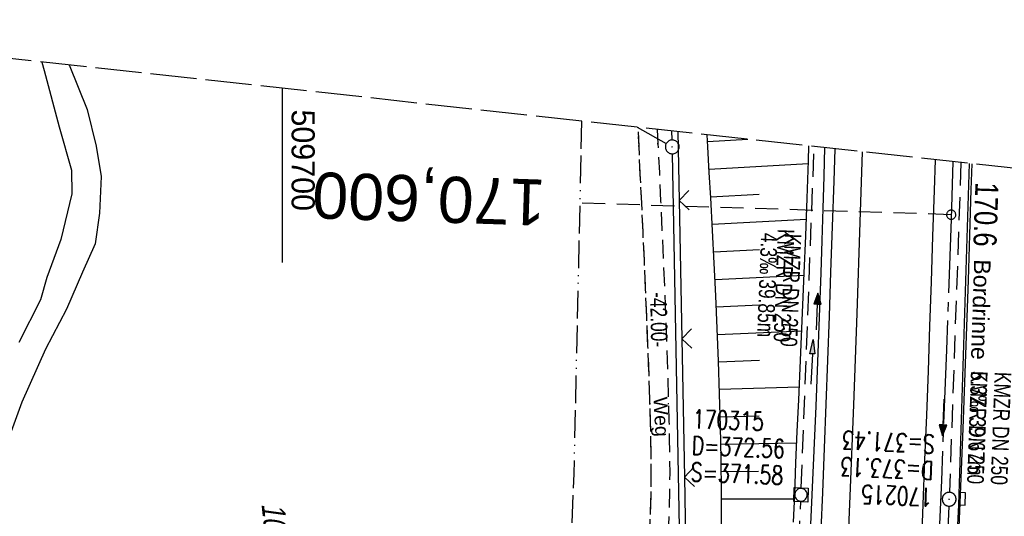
# Model space of a CAD drawing. Extents: x 509531 to 509917, y 454649 to 455599.
# Tile 24 of 26: x 509672 to 509778, y 455546 to 455599. Entities that reach past the tile are written whole.
import ezdxf
from ezdxf.enums import TextEntityAlignment as Align

# ---------------------------------------------------------------- set-up
doc = ezdxf.new("R2010")
doc.units = 0
doc.header["$LTSCALE"] = 10
doc.header["$MEASUREMENT"] = 0
for name, pattern in [('ACAD_ISO13W100', [36, 12, -3, 12, -3, 0, -3, 0, -3]), ('ACHSE', [5.5, 4, -0.5, 0.5, -0.5]), ('AUSGEZOGEN', [0]), ('LT00', [0]), ('LT11', [0.3, 0.2, -0.1]), ('LT14', [0.6, 0.5, -0.1]), ('LT17', [0.15, 0.1, -0.05]), ('STRICHLINIE2', [0.375, 0.25, -0.125])]:
    doc.linetypes.add(name, pattern=pattern)
doc.layers.get('0').update_dxf_attribs({"linetype": 'LT00'})
for name, color, linetype in [('--EK_FBR', 1, 'LT00'), ('--EK_Halt-Pfeil', 4, 'LT00'), ('--EK_Haltung', 7, 'STRICHLINIE2'), ('--EK_Haltung-Text', 140, 'LT00'), ('--EK_Schacht-Text', 5, 'LT00'), ('--EK_ST-93-1', 30, 'LT17'), ('--EL_DFK_AB_L', 21, 'LT00'), ('--EL_DFK_AB_P', 7, 'LT00'), ('--EL_Halt-Pfeil', 4, 'LT00'), ('--EL_Haltung', 182, 'STRICHLINIE2'), ('--EL_Haltung-Text', 182, 'LT00'), ('-AX-093', 35, 'ACHSE'), ('-ST-93-1', 250, 'LT00'), ('ABSTAND', 8, 'LT00'), ('DFK_AB_L', 21, 'LT00'), ('DFK_AB_P', 7, 'LT00'), ('DFK_FLUR_NR', 250, 'LT00'), ('DFK_KATASTER', 250, 'LT00'), ('FELDWEG_TEXT', 250, 'Continuous'), ('GASLTG', 250, 'ACAD_ISO13W100'), ('PFEIL', 140, 'AUSGEZOGEN'), ('RINNE_TEXT', 11, 'Continuous'), ('V115_AFBR_BAB', 250, 'LT00'), ('V115_BOESCH', 250, 'LT00'), ('V115_BOSCHUNG', 250, 'LT00'), ('V115_FELDWEG', 250, 'LT11'), ('V115_GRABEN', 250, 'LT00'), ('V115_H_BORD', 8, 'LT00'), ('V115_KA_MULD', 182, 'LT00'), ('V115_KA_PRUF', 182, 'LT00'), ('V115_LD_MARK', 250, 'LT00'), ('V115_SINKK', 182, 'LT00'), ('V115_ZAUN', 40, 'LT00'), ('V116_AFBR_BAB', 250, 'LT00'), ('V116_BOESCH', 250, 'LT00'), ('V116_BOSCHUNG', 250, 'LT00'), ('V116_FELDWEG', 250, 'LT11'), ('V116_GRABEN', 250, 'LT00'), ('V116_H_BORD', 8, 'LT00'), ('V116_KA_MULD', 182, 'LT00'), ('V116_KA_PRUF', 182, 'LT00'), ('V116_LD_MARK', 250, 'LT00'), ('V116_RASTER', 250, 'LT00'), ('V116_SINKK', 182, 'LT00'), ('V116_ZAUN', 40, 'LT00')]:
    doc.layers.add(name, color=color, linetype=linetype)
doc.layers.add('-BLATT_116-RAND', color=7, linetype='LT14', plot=False)
doc.styles.add('Arial', font='ARIAL.TTF')
doc.styles.add('Beschrift', font='ARIAL.TTF')
doc.styles.add('Haltungsbeschriftung', font='ARIAL.TTF', dxfattribs={"width": 0.75})
doc.styles.add('schachtbeschriftung', font='romans.shx', dxfattribs={"width": 0.75, "height": 2})
doc.styles.get("Standard").update_dxf_attribs({"font": 'ARIAL.TTF'})

# ---------------------------------------------------------------- blocks, each defined once
blk = doc.blocks.new('SYMB0003')
at = {"color": 0, "linetype": 'ByBlock'}
for p, q in [((-0.015712, 0), (0.010166, 0.012015)), ((0, -0.021257), (-0.015712, 0)), ((0.010166, 0.012015), (0, -0.021257))]:
    blk.add_line(p, q, dxfattribs=at)
for points in [[(-0.031395, 0.499013), (-0.093691, 0.491144), (-0.154509, 0.475528), (-0.21289, 0.452414), (-0.267913, 0.422164), (-0.318712, 0.385257), (-0.364484, 0.342274), (-0.404509, 0.293893), (-0.438154, 0.240877), (-0.464888, 0.184062), (-0.484292, 0.124345), (-0.496058, 0.062667), (-0.5, 0)], [(-0.5, 0), (-0.496058, -0.062667), (-0.484292, -0.124345), (-0.464888, -0.184062), (-0.438154, -0.240877), (-0.404509, -0.293893), (-0.364485, -0.342274), (-0.318712, -0.385257), (-0.267914, -0.422164), (-0.21289, -0.452414), (-0.154509, -0.475529), (-0.093691, -0.491144), (-0.031395, -0.499014), (0.031395, -0.499014)], [(0.5, 0), (0.496057, 0.062667), (0.484292, 0.124345), (0.464888, 0.184062), (0.438153, 0.240877), (0.404509, 0.293893), (0.364484, 0.342274), (0.318712, 0.385257), (0.267913, 0.422164), (0.21289, 0.452414), (0.154509, 0.475528), (0.093691, 0.491144), (0.031395, 0.499013), (-0.031395, 0.499013)], [(0.031395, -0.499014), (0.093691, -0.491144), (0.154509, -0.475529), (0.21289, -0.452414), (0.267914, -0.422164), (0.318712, -0.385257), (0.364485, -0.342274), (0.404509, -0.293893), (0.438154, -0.240877), (0.464889, -0.184062), (0.484292, -0.124345), (0.496058, -0.062667), (0.5, 0)]]:
    blk.add_lwpolyline(points, dxfattribs=at)
blk = doc.blocks.new('Pfreil3')
at = {"layer": 'PFEIL'}
blk.add_hatch(color=256, dxfattribs=at).paths.add_polyline_path([(-1.55, 0.27), (-1.55, -0.27), (0, 0)])
for p, q in [((-1.55, 0), (-4.83, 0)), ((-1.55, -0.27), (-1.55, 0.27)), ((-1.55, 0.27), (0, 0)), ((0, 0), (-1.55, -0.27))]:
    blk.add_line(p, q, dxfattribs=at)
blk = doc.blocks.new('SYMB0011')
at = {"color": 0, "linetype": 'ByBlock'}
for p, q in [((0.5, 0), (-0.5, 0)), ((0, 0.5), (0, -0.5))]:
    blk.add_line(p, q, dxfattribs=at)
blk = doc.blocks.new('SYMB1210')
at = {"color": 0, "linetype": 'ByBlock'}
blk.add_line((0.018815, -0.179014), (0.055623, -0.17119), dxfattribs=at)
for points in [[(-0.2, -0.2), (-0.2, 0.2), (0.2, 0.2), (0.2, -0.2), (-0.2, -0.2)], [(0.018815, 0.179014), (-0.018815, 0.179014), (-0.055623, 0.17119), (-0.09, 0.155885), (-0.120444, 0.133766), (-0.145623, 0.105801), (-0.164438, 0.073213), (-0.176067, 0.037424), (-0.18, 0)], [(-0.18, 0), (-0.176067, -0.037424), (-0.164438, -0.073213), (-0.145623, -0.105801), (-0.120444, -0.133766), (-0.09, -0.155885), (-0.055623, -0.17119), (-0.018815, -0.179014), (0.018815, -0.179014)], [(0.18, 0), (0.176067, 0.037424), (0.164438, 0.073213), (0.145623, 0.105801), (0.120444, 0.133766), (0.09, 0.155885), (0.055623, 0.17119), (0.018815, 0.179014)], [(0.055623, -0.17119), (0.09, -0.155885), (0.120444, -0.133766), (0.145623, -0.105801), (0.164438, -0.073213), (0.176067, -0.037424), (0.18, 0)]]:
    blk.add_lwpolyline(points, dxfattribs=at)
blk = doc.blocks.new('SYMB0652')
at = {"color": 0, "linetype": 'ByBlock'}
blk.add_lwpolyline([(-0.15, -0.075), (0.15, -0.075), (0.15, 0.075), (-0.15, 0.075), (-0.15, -0.075)], dxfattribs=at)
blk = doc.blocks.new('SYMB0024')
at = {"color": 0, "linetype": 'ByBlock'}
for p, q in [((-0.5, 0.5), (0, 0)), ((0, 0), (0.5, 0.5))]:
    blk.add_line(p, q, dxfattribs=at)
blk = doc.blocks.new('SYMB0070')
at = {"color": 0, "linetype": 'ByBlock'}
for p, q in [((-0.5, 0), (0.2, 0)), ((0.5, 0), (0.2, 0.1)), ((0.2, 0.1), (0.2, 0)), ((0.468, 0), (0.21, 0.086)), ((0.21, 0.086), (0.21, -0.086)), ((0.21, -0.086), (0.468, 0)), ((0.22, -0.072), (0.437, 0)), ((0.23, -0.058), (0.405, 0)), ((0.24, -0.045), (0.374, 0)), ((0.342, 0), (0.25, 0.031)), ((0.25, 0.031), (0.25, -0.031)), ((0.25, -0.031), (0.342, 0)), ((0.26, -0.017), (0.31, 0)), ((0.27, -0.003), (0.279, 0))]:
    blk.add_line(p, q, dxfattribs=at)
for points in [[(0.2, 0), (0.2, -0.1), (0.5, 0)], [(0.437, 0), (0.22, 0.072), (0.22, -0.072)], [(0.405, 0), (0.23, 0.058), (0.23, -0.058)], [(0.374, 0), (0.24, 0.045), (0.24, -0.045)], [(0.31, 0), (0.26, 0.017), (0.26, -0.017)], [(0.279, 0), (0.27, 0.003), (0.27, -0.003)]]:
    blk.add_lwpolyline(points, dxfattribs=at)
blk = doc.blocks.new('SYMB2')
at = {"color": 0, "linetype": 'ByBlock', "flags": 128}
for points in [[(-0.031395, 0.499013), (-0.093691, 0.491144), (-0.154509, 0.475528), (-0.21289, 0.452414), (-0.267913, 0.422164), (-0.318712, 0.385257), (-0.364484, 0.342274), (-0.404509, 0.293893), (-0.438154, 0.240877), (-0.464888, 0.184062), (-0.484292, 0.124345), (-0.496058, 0.062667), (-0.5, 0)], [(-0.5, 0), (-0.496058, -0.062667), (-0.484292, -0.124345), (-0.464888, -0.184062), (-0.438154, -0.240877), (-0.404509, -0.293893), (-0.364485, -0.342274), (-0.318712, -0.385257), (-0.267914, -0.422164), (-0.21289, -0.452414), (-0.154509, -0.475529), (-0.093691, -0.491144), (-0.031395, -0.499014), (0.031395, -0.499014)], [(0.5, 0), (0.496057, 0.062667), (0.484292, 0.124345), (0.464888, 0.184062), (0.438153, 0.240877), (0.404509, 0.293893), (0.364484, 0.342274), (0.318712, 0.385257), (0.267913, 0.422164), (0.21289, 0.452414), (0.154509, 0.475528), (0.093691, 0.491144), (0.031395, 0.499013), (-0.031395, 0.499013)], [(0.031395, -0.499014), (0.093691, -0.491144), (0.154509, -0.475529), (0.21289, -0.452414), (0.267914, -0.422164), (0.318712, -0.385257), (0.364485, -0.342274), (0.404509, -0.293893), (0.438154, -0.240877), (0.464889, -0.184062), (0.484292, -0.124345), (0.496058, -0.062667), (0.5, 0)]]:
    blk.add_lwpolyline(points, dxfattribs=at)

msp = doc.modelspace()

# ---------------------------------------------------------------- linework, layer by layer
at = {"layer": '--EK_FBR'}
for points in [[(509756.53, 455505.68), (509756.71, 455509.3), (509756.95, 455514.13), (509757.18, 455518.96), (509757.41, 455523.79), (509757.61, 455527.86), (509757.8, 455531.93), (509757.99, 455536.01), (509758.18, 455540.08), (509758.36, 455544.15), (509758.53, 455548.22), (509758.73, 455553), (509758.91, 455557.78), (509759.09, 455562.56), (509759.26, 455567.33), (509759.42, 455572.11), (509759.59, 455577.03), (509759.75, 455581.94), (509759.86, 455585.46)], [(509758.36, 455544.15), (509758.53, 455548.22), (509758.73, 455553), (509758.91, 455557.78), (509759.09, 455562.56), (509759.26, 455567.33), (509759.42, 455572.11), (509759.59, 455577.03), (509759.75, 455581.94), (509759.86, 455585.46)]]:
    msp.add_lwpolyline(points, dxfattribs=at)
at = {"layer": '--EK_FBR', "color": 2}
for points in [[(509770.7, 455584.28), (509770.6, 455580.94), (509770.43, 455576), (509770.27, 455571.05), (509770.1, 455566.23), (509769.93, 455561.4), (509769.75, 455556.58), (509769.56, 455551.75), (509769.37, 455546.92), (509769.17, 455542.07), (509768.96, 455537.21), (509768.74, 455532.35), (509768.52, 455527.49), (509768.29, 455522.63), (509768.01, 455516.6), (509767.71, 455510.56), (509767.41, 455504.53), (509767.1, 455498.5), (509766.66, 455490.37), (509766.21, 455482.24), (509765.74, 455474.11), (509765.25, 455465.87)], [(509770.7, 455584.28), (509770.6, 455580.94), (509770.43, 455576), (509770.27, 455571.05), (509770.1, 455566.23), (509769.93, 455561.4), (509769.75, 455556.58), (509769.56, 455551.75), (509769.37, 455546.92), (509769.17, 455542.07), (509768.96, 455537.21), (509768.74, 455532.35), (509768.52, 455527.49), (509768.29, 455522.63), (509768.01, 455516.6), (509767.71, 455510.56), (509767.52, 455506.83)], [(509774.67, 455583.84), (509774.58, 455581.03), (509774.43, 455576.13), (509774.28, 455571.23), (509774, 455563.18), (509773.7, 455555.13), (509773.39, 455547.08), (509773.13, 455540.97), (509772.87, 455534.86), (509772.59, 455528.75), (509772.31, 455522.64), (509771.93, 455514.65), (509771.54, 455506.66), (509771.13, 455498.67), (509770.69, 455490.45), (509770.24, 455482.23), (509769.77, 455474.01), (509769.29, 455465.83)], [(509774.67, 455583.84), (509774.58, 455581.03), (509774.43, 455576.13), (509774.28, 455571.23), (509774, 455563.18), (509773.7, 455555.13), (509773.39, 455547.08), (509773.13, 455540.97), (509772.87, 455534.86), (509772.59, 455528.75), (509772.31, 455522.64), (509771.93, 455514.65), (509771.57, 455507.26)]]:
    msp.add_lwpolyline(points, dxfattribs=at)
at = {"layer": '--EK_Haltung'}
for p, q in [((509756.2, 455548.71), (509757.6, 455585.71)), ((509773.5, 455583.97), (509772.25, 455548.23)), ((509754.34, 455508.93), (509756.14, 455547.21)), ((509772.19, 455546.74), (509770.4, 455507.81))]:
    msp.add_line(p, q, dxfattribs=at)
at = {"layer": '--EK_ST-93-1', "ltscale": 2.5}
msp.add_line((509772.44, 455578.32), (509732.46, 455579.57), dxfattribs=at)
at = {"layer": '--EL_DFK_AB_L'}
for p, q in [((509742.22, 455586.42), (509742.2, 455587.4)), ((509743.02, 455544.43), (509742.24, 455584.92))]:
    msp.add_line(p, q, dxfattribs=at)
at = {"layer": '--EL_Haltung'}
for p, q in [((509756.2, 455548.71), (509757.6, 455585.71)), ((509773.5, 455583.97), (509772.25, 455548.23)), ((509754.34, 455508.93), (509756.14, 455547.21)), ((509772.19, 455546.74), (509770.4, 455507.81))]:
    msp.add_line(p, q, dxfattribs=at)
at = {"layer": '-AX-093', "ltscale": 0.2}
msp.add_lwpolyline([(509772.62, 455584.07), (509772.42, 455577.83), (509771.93, 455563.68), (509771.38, 455549.52), (509770.78, 455535.37), (509770.14, 455521.23), (509769.45, 455507.08), (509768.71, 455492.94), (509767.93, 455478.8), (509767.1, 455464.66), (509766.23, 455450.53), (509765.32, 455436.39), (509764.37, 455422.26), (509763.38, 455408.14), (509762.36, 455394.01), (509761.3, 455379.89), (509760.2, 455365.77), (509759.07, 455351.65)], dxfattribs=at)
at = {"layer": '-BLATT_116-RAND'}
msp.add_lwpolyline([(509632.05, 455599.46), (509531.37, 454679.95), (509816.66, 454648.72), (509917.34, 455568.22), (509632.05, 455599.46)], dxfattribs=at)
at = {"layer": 'DFK_AB_L'}
for p, q in [((509742.22, 455586.42), (509742.2, 455587.4)), ((509743.02, 455544.43), (509742.24, 455584.92))]:
    msp.add_line(p, q, dxfattribs=at)
at = {"layer": 'DFK_KATASTER'}
for p, q in [((509673.93, 455594.87), (509674.19, 455593.96)), ((509676.92, 455594.55), (509678.87, 455589.71)), ((509674.19, 455593.96), (509675.83, 455587.86)), ((509678.87, 455589.71), (509679.83, 455585.76)), ((509675.83, 455587.86), (509677.15, 455583.16)), ((509738.44, 455587.81), (509741.58, 455586.04)), ((509679.83, 455585.76), (509680.37, 455582.45)), ((509677.15, 455583.16), (509677.19, 455580.6)), ((509680.37, 455582.45), (509680.18, 455578.49)), ((509677.19, 455580.6), (509676, 455575.62)), ((509680.18, 455578.49), (509679.72, 455575.17)), ((509676, 455575.62), (509674.5, 455571.53)), ((509679.72, 455575.17), (509678.36, 455572.09)), ((509678.36, 455572.09), (509676.61, 455568.1)), ((509674.5, 455571.53), (509673.79, 455569.11)), ((509673.79, 455569.11), (509671.44, 455564.46)), ((509676.61, 455568.1), (509674.36, 455563.75)), ((509674.36, 455563.75), (509671.78, 455558)), ((509671.78, 455558), (509670.33, 455554.01))]:
    msp.add_line(p, q, dxfattribs=at)
at = {"layer": 'GASLTG', "ltscale": 0.025, "flags": 128}
msp.add_lwpolyline([(509732.41, 455588.47), (509731.56, 455550.22), (509730.86, 455531.77), (509729.98, 455496.07), (509729.82, 455473.79), (509723.14, 455402.32), (509719.99, 455370.23), (509719.32, 455359.34), (509718.22, 455346.92), (509717.58, 455329.18), (509717.03, 455313.89), (509716.01, 455279.64), (509715.62, 455261.05), (509714.41, 455253.67), (509713.55, 455245.77), (509712.75, 455238.46), (509710.11, 455214.89), (509700.77, 455126.62), (509692.79, 455066.17), (509691.9, 455059.06), (509688.48, 455033.75), (509683.04, 454993.78), (509674.83, 454936.52), (509667.27, 454889.45), (509660.75, 454850.41), (509657.9, 454839.06), (509646.1, 454798.18), (509643.65, 454788.35), (509640.96, 454775.41), (509638.39, 454763.73), (509630.01, 454722.15), (509625.52, 454700.41), (509623.56, 454684.93), (509621.45, 454670.09)], dxfattribs=at)
at = {"layer": 'V115_AFBR_BAB'}
msp.add_lwpolyline([(509756.53, 455505.68), (509756.71, 455509.3), (509756.95, 455514.13), (509757.18, 455518.96), (509757.41, 455523.79), (509757.61, 455527.86), (509757.8, 455531.93), (509757.99, 455536.01), (509758.18, 455540.08), (509758.36, 455544.15), (509758.53, 455548.22), (509758.73, 455553), (509758.91, 455557.78), (509759.09, 455562.56), (509759.26, 455567.33), (509759.42, 455572.11), (509759.59, 455577.03), (509759.75, 455581.94), (509759.86, 455585.46)], dxfattribs=at)
at = {"layer": 'V115_AFBR_BAB', "color": 0}
for points in [[(509770.7, 455584.28), (509770.6, 455580.94), (509770.43, 455576), (509770.27, 455571.05), (509770.1, 455566.23), (509769.93, 455561.4), (509769.75, 455556.58), (509769.56, 455551.75), (509769.37, 455546.92), (509769.17, 455542.07), (509768.96, 455537.21), (509768.74, 455532.35), (509768.52, 455527.49), (509768.29, 455522.63), (509768.01, 455516.6), (509767.71, 455510.56), (509767.52, 455506.83)], [(509774.67, 455583.84), (509774.58, 455581.03), (509774.43, 455576.13), (509774.28, 455571.23), (509774, 455563.18), (509773.7, 455555.13), (509773.39, 455547.08), (509773.13, 455540.97), (509772.87, 455534.86), (509772.59, 455528.75), (509772.31, 455522.64), (509771.93, 455514.65), (509771.57, 455507.26)]]:
    msp.add_lwpolyline(points, dxfattribs=at)
at = {"layer": 'V115_BOESCH'}
msp.add_lwpolyline([(509747.55, 455543.11), (509747.56, 455545.69), (509747.55, 455548.28), (509747.51, 455551.82), (509747.45, 455555.36), (509747.36, 455558.9), (509747.24, 455562.44), (509747.11, 455565.98), (509746.95, 455569.52), (509746.78, 455573.06), (509746.59, 455576.6), (509746.4, 455580.14), (509746.24, 455582.91), (509746.08, 455585.68), (509746, 455586.98)], dxfattribs=at)
at = {"layer": 'V115_BOSCHUNG'}
for p, q in [((509746.22, 455583.24), (509756.96, 455583.88)), ((509746.39, 455580.26), (509751.63, 455580.56)), ((509746.56, 455577.28), (509756.75, 455577.83)), ((509746.72, 455574.29), (509751.67, 455574.55)), ((509746.87, 455571.31), (509756.51, 455571.78)), ((509747, 455568.33), (509751.69, 455568.54)), ((509747.13, 455565.35), (509756.25, 455565.73)), ((509747.24, 455562.38), (509751.68, 455562.54)), ((509747.34, 455559.41), (509755.98, 455559.66)), ((509747.42, 455556.43), (509751.64, 455556.53)), ((509747.49, 455553.46), (509755.72, 455553.61)), ((509747.53, 455550.49), (509751.56, 455550.53)), ((509747.55, 455547.52), (509755.47, 455547.54))]:
    msp.add_line(p, q, dxfattribs=at)
at = {"layer": 'V115_FELDWEG', "flags": 128}
for points in [[(509722.82, 455502.13), (509723.39, 455503.19), (509724.56, 455505.33), (509725.74, 455507.46), (509726.94, 455509.6), (509727.79, 455511.11), (509728.65, 455512.62), (509729.51, 455514.13), (509730.37, 455515.64), (509731.22, 455517.16), (509732.05, 455518.68), (509732.86, 455520.21), (509733.65, 455521.75), (509734.4, 455523.3), (509735.13, 455524.85), (509735.81, 455526.42), (509736.45, 455528), (509737.04, 455529.59), (509737.57, 455531.2), (509738.04, 455532.83), (509738.47, 455534.54), (509738.84, 455536.28), (509739.14, 455538.02), (509739.38, 455539.78), (509739.58, 455541.56), (509739.73, 455543.34), (509739.84, 455545.14), (509739.91, 455546.94), (509739.95, 455548.75), (509739.96, 455550.56), (509739.94, 455552.37), (509739.91, 455554.19), (509739.87, 455556), (509739.81, 455557.81), (509739.71, 455560.95), (509739.6, 455564.07), (509739.47, 455567.18), (509739.34, 455570.29), (509739.21, 455573.38), (509739.06, 455576.48), (509738.92, 455579.57), (509738.77, 455582.66), (509738.63, 455585.76), (509738.53, 455587.8)], [(509740.61, 455587.57), (509740.68, 455586.01), (509740.83, 455582.89), (509740.97, 455579.77), (509741.11, 455576.65), (509741.25, 455573.53), (509741.38, 455570.4), (509741.5, 455567.27), (509741.62, 455564.13), (509741.72, 455560.98), (509741.82, 455557.82), (509741.87, 455555.95), (509741.91, 455554.07), (509741.94, 455552.19), (509741.95, 455550.32), (509741.93, 455548.44), (509741.89, 455546.57), (509741.82, 455544.7), (509741.7, 455542.84), (509741.55, 455540.99), (509741.35, 455539.15), (509741.09, 455537.32), (509740.79, 455535.51), (509740.42, 455533.71), (509739.98, 455531.93), (509739.51, 455530.29), (509738.99, 455528.67), (509738.41, 455527.06), (509737.79, 455525.47), (509737.12, 455523.88), (509736.42, 455522.31), (509735.68, 455520.75), (509734.91, 455519.2), (509734.12, 455517.65), (509733.3, 455516.11), (509732.47, 455514.58), (509731.63, 455513.05), (509730.78, 455511.53), (509729.92, 455510.01), (509729.07, 455508.49), (509727.77, 455506.15), (509726.47, 455503.81), (509725.72, 455502.44)]]:
    msp.add_lwpolyline(points, dxfattribs=at)
at = {"layer": 'V115_GRABEN'}
for points in [[(509755.37, 455544.98), (509755.49, 455547.99), (509755.63, 455551.42), (509755.77, 455554.84), (509755.92, 455558.27), (509756.07, 455561.7), (509756.22, 455565.12), (509756.37, 455568.55), (509756.52, 455571.97), (509756.68, 455576.04), (509756.83, 455580.11), (509756.97, 455584.17), (509757.02, 455585.77)], [(509758.72, 455585.59), (509758.64, 455582.5), (509758.54, 455579), (509758.43, 455575.51), (509758.32, 455572.01), (509758.15, 455567.2), (509757.97, 455562.39), (509757.77, 455557.58), (509757.56, 455552.77), (509757.34, 455547.96), (509757.16, 455543.95), (509756.97, 455539.94), (509756.77, 455535.93), (509756.58, 455531.92), (509756.39, 455527.91), (509756.2, 455523.9), (509756.04, 455520.43), (509755.88, 455516.95), (509755.72, 455513.47), (509755.56, 455510), (509755.39, 455506.52), (509755.34, 455505.55)]]:
    msp.add_lwpolyline(points, dxfattribs=at)
at = {"layer": 'V115_H_BORD'}
msp.add_lwpolyline([(509774.38, 455583.87), (509773.23, 455546.89), (509771.28, 455507.23)], dxfattribs=at)
at = {"layer": 'V115_LD_MARK'}
msp.add_lwpolyline([(509762.8, 455585.14), (509762.56, 455577.5), (509762.22, 455567.6), (509761.85, 455557.7), (509761.46, 455547.8), (509760.91, 455534.89), (509760.32, 455521.98), (509759.7, 455509.08), (509759.54, 455505.99)], dxfattribs=at)
at = {"layer": 'V115_ZAUN'}
for p, q in [((509742.84, 455587.33), (509742.98, 455579.87)), ((509742.98, 455579.87), (509743.27, 455564.87)), ((509743.27, 455564.87), (509743.55, 455549.88)), ((509743.55, 455549.88), (509743.83, 455534.88))]:
    msp.add_line(p, q, dxfattribs=at)
at = {"layer": 'V116_AFBR_BAB'}
msp.add_lwpolyline([(509758.36, 455544.15), (509758.53, 455548.22), (509758.73, 455553), (509758.91, 455557.78), (509759.09, 455562.56), (509759.26, 455567.33), (509759.42, 455572.11), (509759.59, 455577.03), (509759.75, 455581.94), (509759.86, 455585.46)], dxfattribs=at)
at = {"layer": 'V116_AFBR_BAB', "color": 0}
for points in [[(509770.7, 455584.28), (509770.6, 455580.94), (509770.43, 455576), (509770.27, 455571.05), (509770.1, 455566.23), (509769.93, 455561.4), (509769.75, 455556.58), (509769.56, 455551.75), (509769.37, 455546.92), (509769.17, 455542.07), (509768.96, 455537.21), (509768.74, 455532.35), (509768.52, 455527.49), (509768.29, 455522.63), (509768.01, 455516.6), (509767.71, 455510.56), (509767.41, 455504.53), (509767.1, 455498.5), (509766.66, 455490.37), (509766.21, 455482.24), (509765.74, 455474.11), (509765.25, 455465.87)], [(509774.67, 455583.84), (509774.58, 455581.03), (509774.43, 455576.13), (509774.28, 455571.23), (509774, 455563.18), (509773.7, 455555.13), (509773.39, 455547.08), (509773.13, 455540.97), (509772.87, 455534.86), (509772.59, 455528.75), (509772.31, 455522.64), (509771.93, 455514.65), (509771.54, 455506.66), (509771.13, 455498.67), (509770.69, 455490.45), (509770.24, 455482.23), (509769.77, 455474.01), (509769.29, 455465.83)]]:
    msp.add_lwpolyline(points, dxfattribs=at)
at = {"layer": 'V116_BOESCH'}
msp.add_lwpolyline([(509747.55, 455543.11), (509747.56, 455545.69), (509747.55, 455548.28), (509747.51, 455551.82), (509747.45, 455555.36), (509747.36, 455558.9), (509747.24, 455562.44), (509747.11, 455565.98), (509746.95, 455569.52), (509746.78, 455573.06), (509746.59, 455576.6), (509746.4, 455580.14), (509746.24, 455582.91), (509746.08, 455585.68), (509746, 455586.98)], dxfattribs=at)
at = {"layer": 'V116_BOSCHUNG'}
for p, q in [((509746.05, 455586.24), (509750.43, 455586.5)), ((509746.22, 455583.24), (509756.96, 455583.88)), ((509746.39, 455580.26), (509751.63, 455580.56)), ((509746.56, 455577.28), (509756.75, 455577.83)), ((509746.72, 455574.29), (509751.67, 455574.55)), ((509746.87, 455571.31), (509756.51, 455571.78)), ((509747, 455568.33), (509751.69, 455568.54)), ((509747.13, 455565.35), (509756.25, 455565.73)), ((509747.24, 455562.38), (509751.68, 455562.54)), ((509747.34, 455559.41), (509755.98, 455559.66)), ((509747.42, 455556.43), (509751.64, 455556.53)), ((509747.49, 455553.46), (509755.72, 455553.61)), ((509747.53, 455550.49), (509751.56, 455550.53)), ((509747.55, 455547.52), (509755.47, 455547.54))]:
    msp.add_line(p, q, dxfattribs=at)
at = {"layer": 'V116_FELDWEG', "flags": 128}
for points in [[(509657.37, 455386.93), (509658.71, 455389.42), (509660.06, 455391.9), (509661.41, 455394.39), (509662.76, 455396.87), (509664.35, 455399.73), (509665.94, 455402.59), (509667.54, 455405.45), (509669.15, 455408.3), (509670.77, 455411.15), (509672.39, 455413.99), (509674.01, 455416.84), (509676.22, 455420.71), (509678.43, 455424.58), (509680.64, 455428.45), (509682.85, 455432.32), (509685.05, 455436.19), (509687.24, 455440.07), (509688.71, 455442.68), (509690.17, 455445.28), (509691.64, 455447.88), (509693.11, 455450.49), (509694.58, 455453.09), (509696.06, 455455.68), (509697.55, 455458.27), (509699.05, 455460.86), (509700.57, 455463.43), (509701.8, 455465.5), (509703.04, 455467.57), (509704.28, 455469.63), (509705.53, 455471.69), (509706.77, 455473.75), (509708.02, 455475.81), (509709.26, 455477.88), (509710.49, 455479.94), (509711.71, 455482.01), (509712.92, 455484.09), (509714.11, 455486.17), (509715.3, 455488.28), (509716.47, 455490.4), (509717.63, 455492.52), (509718.79, 455494.65), (509719.94, 455496.78), (509721.09, 455498.91), (509722.24, 455501.05), (509723.39, 455503.19), (509724.56, 455505.33), (509725.74, 455507.46), (509726.94, 455509.6), (509727.79, 455511.11), (509728.65, 455512.62), (509729.51, 455514.13), (509730.37, 455515.64), (509731.22, 455517.16), (509732.05, 455518.68), (509732.86, 455520.21), (509733.65, 455521.75), (509734.4, 455523.3), (509735.13, 455524.85), (509735.81, 455526.42), (509736.45, 455528), (509737.04, 455529.59), (509737.57, 455531.2), (509738.04, 455532.83), (509738.47, 455534.54), (509738.84, 455536.28), (509739.14, 455538.02), (509739.38, 455539.78), (509739.58, 455541.56), (509739.73, 455543.34), (509739.84, 455545.14), (509739.91, 455546.94), (509739.95, 455548.75), (509739.96, 455550.56), (509739.94, 455552.37), (509739.91, 455554.19), (509739.87, 455556), (509739.81, 455557.81), (509739.71, 455560.95), (509739.6, 455564.07), (509739.47, 455567.18), (509739.34, 455570.29), (509739.21, 455573.38), (509739.06, 455576.48), (509738.92, 455579.57), (509738.77, 455582.66), (509738.63, 455585.76), (509738.53, 455587.8)], [(509740.61, 455587.57), (509740.68, 455586.01), (509740.83, 455582.89), (509740.97, 455579.77), (509741.11, 455576.65), (509741.25, 455573.53), (509741.38, 455570.4), (509741.5, 455567.27), (509741.62, 455564.13), (509741.72, 455560.98), (509741.82, 455557.82), (509741.87, 455555.95), (509741.91, 455554.07), (509741.94, 455552.19), (509741.95, 455550.32), (509741.93, 455548.44), (509741.89, 455546.57), (509741.82, 455544.7), (509741.7, 455542.84), (509741.55, 455540.99), (509741.35, 455539.15), (509741.09, 455537.32), (509740.79, 455535.51), (509740.42, 455533.71), (509739.98, 455531.93), (509739.51, 455530.29), (509738.99, 455528.67), (509738.41, 455527.06), (509737.79, 455525.47), (509737.12, 455523.88), (509736.42, 455522.31), (509735.68, 455520.75), (509734.91, 455519.2), (509734.12, 455517.65), (509733.3, 455516.11), (509732.47, 455514.58), (509731.63, 455513.05), (509730.78, 455511.53), (509729.92, 455510.01), (509729.07, 455508.49), (509727.77, 455506.15), (509726.47, 455503.81), (509725.19, 455501.47), (509723.9, 455499.14), (509722.62, 455496.81), (509721.34, 455494.48), (509720.05, 455492.17), (509718.76, 455489.85), (509717.45, 455487.55), (509716.13, 455485.25), (509714.78, 455482.95), (509713.43, 455480.65), (509712.05, 455478.37), (509710.67, 455476.08), (509709.29, 455473.8), (509707.9, 455471.52), (509706.51, 455469.24), (509705.12, 455466.95), (509703.74, 455464.67), (509702.36, 455462.38), (509700.84, 455459.81), (509699.33, 455457.23), (509697.83, 455454.65), (509696.34, 455452.07), (509694.86, 455449.48), (509693.38, 455446.89), (509691.9, 455444.3), (509690.43, 455441.71), (509688.95, 455439.12), (509687.06, 455435.8), (509685.16, 455432.48), (509683.27, 455429.17), (509681.37, 455425.85), (509679.47, 455422.53), (509677.59, 455419.21), (509675.7, 455415.88), (509673.84, 455412.57), (509671.99, 455409.26), (509670.14, 455405.94), (509668.29, 455402.62), (509666.44, 455399.3), (509664.6, 455395.98), (509662.74, 455392.64), (509660.88, 455389.31), (509659.02, 455385.97)]]:
    msp.add_lwpolyline(points, dxfattribs=at)
at = {"layer": 'V116_GRABEN'}
for points in [[(509755.37, 455544.98), (509755.49, 455547.99), (509755.63, 455551.42), (509755.77, 455554.84), (509755.92, 455558.27), (509756.07, 455561.7), (509756.22, 455565.12), (509756.37, 455568.55), (509756.52, 455571.97), (509756.68, 455576.04), (509756.83, 455580.11), (509756.97, 455584.17), (509757.02, 455585.77)], [(509758.72, 455585.59), (509758.64, 455582.5), (509758.54, 455579), (509758.43, 455575.51), (509758.32, 455572.01), (509758.15, 455567.2), (509757.97, 455562.39), (509757.77, 455557.58), (509757.56, 455552.77), (509757.34, 455547.96), (509757.16, 455543.95)]]:
    msp.add_lwpolyline(points, dxfattribs=at)
at = {"layer": 'V116_H_BORD'}
msp.add_lwpolyline([(509774.38, 455583.87), (509773.23, 455546.89), (509769.65, 455474.02), (509764.68, 455398.16), (509763.4, 455381.14), (509762.41, 455368.55)], dxfattribs=at)
at = {"layer": 'V116_LD_MARK'}
msp.add_lwpolyline([(509762.8, 455585.14), (509762.56, 455577.5), (509762.22, 455567.6), (509761.85, 455557.7), (509761.46, 455547.8), (509760.91, 455534.89), (509760.32, 455521.98), (509759.7, 455509.08), (509759.04, 455496.18), (509758.33, 455483.28), (509757.6, 455470.38), (509756.82, 455457.48), (509756.01, 455444.59), (509755.17, 455431.69), (509754.29, 455418.81), (509753.38, 455405.92), (509752.44, 455393.03), (509751.47, 455380.15), (509750.46, 455367.27), (509749.41, 455354.2)], dxfattribs=at)
at = {"layer": 'V116_RASTER'}
msp.add_line((509700, 455573.14), (509700, 455592.02), dxfattribs=at)
at = {"layer": 'V116_ZAUN'}
for p, q in [((509742.84, 455587.33), (509742.98, 455579.87)), ((509742.98, 455579.87), (509743.27, 455564.87)), ((509743.27, 455564.87), (509743.55, 455549.88)), ((509743.55, 455549.88), (509743.83, 455534.88))]:
    msp.add_line(p, q, dxfattribs=at)

# ---------------------------------------------------------------- block references
at = {"layer": '--EK_Halt-Pfeil', "yscale": 4, "zscale": 4}
for p, xscale, rotation in [((509757.92, 455567.83), 4.000000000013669, 87.83938999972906), ((509771.58, 455556.34), 4.000000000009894, 267.9864499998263)]:
    msp.add_blockref('SYMB0070', p, dxfattribs=dict(at, xscale=xscale, rotation=rotation))
at = {"layer": '--EL_DFK_AB_P', "xscale": 1.500000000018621, "yscale": 1.5, "zscale": 1.5, "rotation": 264.7377099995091}
msp.add_blockref('SYMB0003', (509742.23, 455585.67), dxfattribs=at)
at = {"layer": '--EL_Halt-Pfeil', "yscale": 4, "zscale": 4}
for p, xscale, rotation in [((509757.92, 455567.83), 4.000000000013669, 87.83938999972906), ((509771.58, 455556.34), 4.000000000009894, 267.9864499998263)]:
    msp.add_blockref('SYMB0070', p, dxfattribs=dict(at, xscale=xscale, rotation=rotation))
at = {"layer": '-ST-93-1', "rotation": 274.1956499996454}
msp.add_blockref('SYMB2', (509772.44, 455578.32), dxfattribs=at)
at = {"layer": 'DFK_AB_P', "xscale": 1.500000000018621, "yscale": 1.5, "zscale": 1.5, "rotation": 264.7377099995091}
msp.add_blockref('SYMB0003', (509742.23, 455585.67), dxfattribs=at)
at = {"layer": 'PFEIL', "rotation": 87.0859848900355}
msp.add_blockref('Pfreil3', (509757.49, 455564.79), dxfattribs=at)
at = {"layer": 'V115_FELDWEG', "xscale": 0.1000000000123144, "yscale": 0.09999999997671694, "zscale": 0.1, "rotation": 275.9993999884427}
for p in [(509738.63, 455585.76), (509740.68, 455586.01), (509739.81, 455557.81), (509741.82, 455557.82)]:
    msp.add_blockref('SYMB0011', p, dxfattribs=at)
at = {"layer": 'V115_KA_MULD', "xscale": 3.800000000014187, "yscale": 3.7999999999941, "zscale": 3.8, "rotation": 267.773133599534}
msp.add_blockref('SYMB1210', (509756.17, 455547.96), dxfattribs=at)
at = {"layer": 'V115_KA_PRUF', "xscale": 1.49999999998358, "yscale": 1.5, "zscale": 1.5, "rotation": 275.9994000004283}
msp.add_blockref('SYMB0003', (509772.22, 455547.48), dxfattribs=at)
at = {"layer": 'V115_SINKK', "xscale": 4.500000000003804, "yscale": 4.500000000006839, "zscale": 4.5, "rotation": 267.6167440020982}
msp.add_blockref('SYMB0652', (509773.64, 455547.52), dxfattribs=at)
at = {"layer": 'V115_ZAUN', "xscale": 2.100000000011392, "yscale": 2.099999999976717, "zscale": 2.1, "rotation": 271.0766199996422}
for p in [(509742.98, 455579.87), (509743.27, 455564.87), (509743.55, 455549.88)]:
    msp.add_blockref('SYMB0024', p, dxfattribs=at)
at = {"layer": 'V116_FELDWEG', "xscale": 0.09999999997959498, "yscale": 0.09999999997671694, "zscale": 0.1, "rotation": 263.7512999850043}
for p in [(509738.63, 455585.76), (509740.68, 455586.01), (509739.81, 455557.81), (509741.82, 455557.82)]:
    msp.add_blockref('SYMB0011', p, dxfattribs=at)
at = {"layer": 'V116_KA_MULD', "xscale": 3.799999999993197, "yscale": 3.799999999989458, "zscale": 3.8, "rotation": 267.8347357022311}
msp.add_blockref('SYMB1210', (509756.17, 455547.96), dxfattribs=at)
at = {"layer": 'V116_KA_PRUF', "xscale": 1.500000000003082, "yscale": 1.5, "zscale": 1.5, "rotation": 263.7512999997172}
msp.add_blockref('SYMB0003', (509772.22, 455547.48), dxfattribs=at)
at = {"layer": 'V116_SINKK', "xscale": 4.500000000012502, "yscale": 4.500000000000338, "zscale": 4.5, "rotation": 267.6167780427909}
msp.add_blockref('SYMB0652', (509773.64, 455547.52), dxfattribs=at)
at = {"layer": 'V116_ZAUN', "xscale": 2.100000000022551, "yscale": 2.099999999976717, "zscale": 2.1, "rotation": 271.076720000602}
for p in [(509742.98, 455579.87), (509743.27, 455564.87), (509743.55, 455549.88)]:
    msp.add_blockref('SYMB0024', p, dxfattribs=at)

# ---------------------------------------------------------------- texts
at = {"layer": '--EK_Haltung-Text', "style": 'Haltungsbeschriftung', "width": 0.75}
for s, rotation, p in [('4.3‰ 39.85m', -92.1606, (509751.85, 455576.38)), ('KMZR DN 250', -92.1606, (509754.41, 455576.29)), ('5.3‰ 39.67m', -92.0135, (509774.59, 455561.4)), ('KMZR DN 250', -92.0135, (509777.15, 455561.31))]:
    msp.add_text(s, height=1.8, rotation=rotation, dxfattribs=at).set_placement(p)
at = {"layer": '--EK_Schacht-Text', "style": 'schachtbeschriftung', "width": 0.75}
for s, rotation, p in [('170315', -2.1606, (509744.41, 455555.19)), ('S=371.43', -182.6295, (509770.71, 455554.45)), ('D=372.56', -2.1606, (509744.3, 455552.32)), ('D=373.13', -182.6295, (509770.58, 455551.57)), ('S=371.58', -2.1606, (509744.19, 455549.44)), ('170215', -182.6295, (509770.45, 455548.69))]:
    msp.add_text(s, height=2, rotation=rotation, dxfattribs=at).set_placement(p)
at = {"layer": '--EK_ST-93-1', "style": 'Beschrift'}
msp.add_text('170,600', height=5, rotation=-181.8893, dxfattribs=at).set_placement((509728.49, 455579.61), align=Align.MIDDLE_LEFT)
at = {"layer": '--EL_Haltung-Text', "style": 'Haltungsbeschriftung', "width": 0.75}
for rotation, p in [(-92.1606, (509753.66, 455576.8)), (-92.0135, (509774.59, 455561.4))]:
    msp.add_text('KMZR DN 250', height=1.8, rotation=rotation, dxfattribs=at).set_placement(p)
at = {"layer": '-ST-93-1', "style": 'Beschrift', "width": 0.8}
msp.add_text('  170.6', height=2.5, rotation=-91.8888, dxfattribs=at).set_placement((509775.12, 455583.43))
at = {"layer": 'ABSTAND', "width": 0.75}
msp.add_text(' -42.00-', height=1.8, rotation=-88.909, dxfattribs=at).set_placement((509739.82, 455570.44))
at = {"layer": 'DFK_FLUR_NR', "oblique": 13.754, "width": 0.75}
msp.add_text('1014/2', height=2.5, rotation=275.9994, dxfattribs=at).set_placement((509697.73, 455546.98))
at = {"layer": 'FELDWEG_TEXT', "insert": (509739.73, 455558.51), "char_height": 1.5, "attachment_point": 7, "rotation": 273.0102, "style": 'Beschrift'}
msp.add_mtext('Weg', dxfattribs=at)
at = {"layer": 'RINNE_TEXT', "insert": (509774.9, 455573.51), "char_height": 1.8, "attachment_point": 7, "rotation": 268.2144, "style": 'Arial'}
msp.add_mtext('Bordrinne', dxfattribs=at)
at = {"layer": 'V116_RASTER', "width": 0.944}
msp.add_text(' 509700', height=2.5, rotation=-90.0012, dxfattribs=at).set_placement((509701, 455590.64))

doc.saveas('drawing.dxf')
